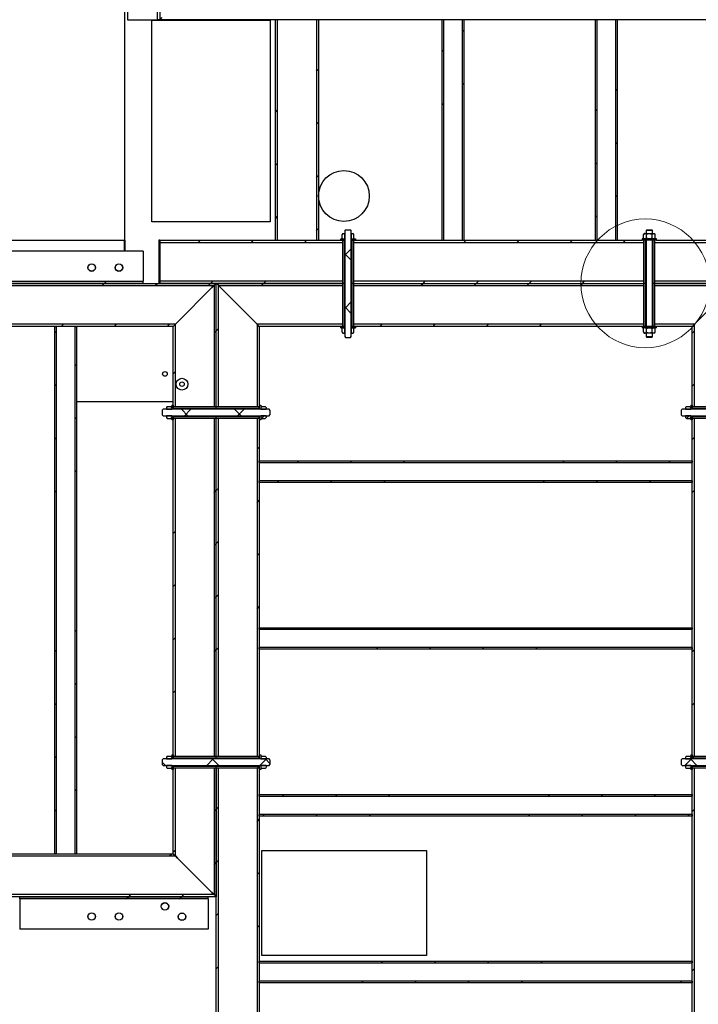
# Model space of a CAD drawing. Header units: millimetres. Extents: x 5 to 589, y 5 to 415.
# Tile 54 of 85: x 314 to 371, y 279 to 362. Entities that reach past the tile are written whole.
import ezdxf

# ---------------------------------------------------------------- set-up
doc = ezdxf.new("R2010")
doc.units = ezdxf.units.MM
doc.layers.add('COTES', color=1, linetype='Continuous')
doc.layers.add('TRAIT-FINS', color=9, linetype='Continuous')
doc.layers.add('TRAIT-FORT', color=4, linetype='Continuous', lineweight=25)
doc.styles.add('SLDTEXTSTYLE0', font='TXT', dxfattribs={"width": 0.75})
doc.dimstyles.new('SLDDIMSTYLE1', dxfattribs={"dimtxt": 3, "dimasz": 2, "dimexe": 0, "dimexo": 0.0625, "dimgap": 0.75, "dimtad": 1, "dimdec": 0, "dimlfac": 22, "dimrnd": 1e-09, "dimzin": 12, "dimdsep": 46, "dimtxsty": 'SLDTEXTSTYLE0', "dimsah": 1, "dimcen": 0.09, "dimadec": 0, "dimazin": 3, "dimtfac": 1, "dimtdec": 0, "dimtofl": 0, "dimtmove": 0, "dimatfit": 3, "dimfxl": 1, "dimfrac": 2, "dimtolj": 1, "dimtzin": 12, "dimarcsym": 0})

# ---------------------------------------------------------------- blocks, each defined once
blk = doc.blocks.new('SW_HATCH_0')
at = {"layer": 'TRAIT-FINS', "color": 0}
for p, q in [((-37.489, 92.724), (-37.353, 92.861)), ((-39.171, 91.042), (-39.035, 91.179)), ((-49.808, 89.386), (-49.626, 89.568)), ((-37.489, 88.234), (-37.353, 88.371)), ((-24.535, 87.718), (-24.399, 87.855)), ((-39.171, 86.552), (-39.035, 86.689)), ((-53.262, 85.932), (-53.08, 86.114)), ((-26.217, 86.036), (-26.08, 86.173)), ((-49.808, 84.896), (-49.626, 85.078)), ((-24.535, 83.228), (-24.399, 83.365)), ((-53.262, 81.442), (-53.08, 81.623)), ((-26.217, 81.546), (-26.08, 81.683)), ((-49.808, 80.406), (-49.626, 80.588)), ((-24.535, 78.738), (-24.399, 78.874)), ((-53.262, 76.952), (-53.08, 77.133)), ((-26.217, 77.056), (-26.08, 77.193)), ((-49.808, 75.916), (-49.626, 76.098)), ((-59.785, 74.919), (-59.603, 75.101)), ((-55.295, 74.919), (-55.113, 75.101)), ((-50.804, 74.919), (-50.623, 75.101)), ((-37.334, 74.919), (-37.152, 75.101)), ((-32.844, 74.919), (-32.662, 75.101)), ((-28.354, 74.919), (-28.172, 75.101)), ((-23.864, 74.919), (-23.682, 75.101)), ((-47.399, 73.835), (-46.853, 74.38)), ((-46.853, 73.415), (-47.399, 73.96)), ((-67.729, 71.465), (-67.548, 71.646)), ((-63.126, 71.578), (-63.035, 71.669)), ((-58.749, 71.465), (-58.567, 71.646)), ((-54.259, 71.465), (-54.077, 71.646)), ((-40.789, 71.465), (-40.607, 71.646)), ((-36.299, 71.465), (-36.117, 71.646)), ((-31.808, 71.465), (-31.627, 71.646)), ((-27.318, 71.465), (-27.136, 71.646)), ((-67.911, 71.283), (-67.729, 71.465)), ((-63.421, 71.283), (-63.239, 71.465)), ((-58.931, 71.283), (-58.749, 71.465)), ((-54.441, 71.283), (-54.259, 71.465)), ((-40.97, 71.283), (-40.789, 71.465)), ((-36.48, 71.283), (-36.299, 71.465)), ((-31.99, 71.283), (-31.808, 71.465)), ((-27.5, 71.283), (-27.318, 71.465)), ((-47.399, 69.345), (-46.853, 69.89)), ((-46.853, 68.925), (-47.399, 69.47)), ((-71.899, 67.295), (-71.762, 67.432)), ((-71.366, 67.828), (-71.184, 68.01)), ((-66.876, 67.828), (-66.694, 68.01)), ((-62.386, 67.828), (-62.204, 68.01)), ((-58.444, 67.28), (-58.262, 67.461)), ((-58.262, 67.461), (-58.08, 67.643)), ((-46.853, 67.645), (-46.784, 67.715)), ((-44.425, 67.828), (-44.243, 68.01)), ((-39.935, 67.828), (-39.753, 68.01)), ((-35.445, 67.828), (-35.263, 68.01)), ((-30.955, 67.828), (-30.773, 68.01)), ((-18.035, 67.278), (-17.853, 67.459)), ((-70.217, 64.487), (-70.08, 64.623)), ((-61.899, 63.825), (-61.717, 64.007)), ((-71.899, 62.805), (-71.762, 62.942)), ((-18.035, 62.787), (-17.853, 62.969)), ((-60.662, 60.283), (-61.207, 60.828)), ((-60.951, 60.283), (-60.405, 60.828)), ((-56.172, 60.283), (-56.717, 60.828)), ((-56.461, 60.283), (-55.915, 60.828)), ((-70.217, 59.997), (-70.08, 60.133)), ((-54.441, 60.057), (-54.216, 60.283)), ((-18.52, 60.057), (-18.294, 60.283)), ((-71.899, 58.315), (-71.762, 58.452)), ((-18.035, 58.297), (-17.853, 58.479)), ((-54.808, 57.446), (-54.626, 57.627)), ((-51.435, 56.328), (-51.299, 56.465)), ((-46.945, 56.328), (-46.808, 56.465)), ((-42.455, 56.328), (-42.318, 56.465)), ((-28.984, 56.328), (-28.848, 56.465)), ((-24.494, 56.328), (-24.358, 56.465)), ((-20.004, 56.328), (-19.868, 56.465)), ((-70.217, 55.507), (-70.08, 55.643)), ((-58.262, 53.991), (-58.08, 54.173)), ((-53.117, 54.646), (-52.98, 54.783)), ((-48.627, 54.646), (-48.49, 54.783)), ((-44.136, 54.646), (-44, 54.783)), ((-30.666, 54.646), (-30.53, 54.783)), ((-26.176, 54.646), (-26.04, 54.783)), ((-21.686, 54.646), (-21.549, 54.783)), ((-71.899, 53.825), (-71.762, 53.961)), ((-58.444, 53.809), (-58.262, 53.991)), ((-18.035, 53.807), (-17.853, 53.989)), ((-54.808, 52.955), (-54.626, 53.137)), ((-61.899, 50.355), (-61.717, 50.536)), ((-58.444, 49.319), (-58.262, 49.501)), ((-58.262, 49.501), (-58.08, 49.683)), ((-54.808, 48.465), (-54.626, 48.647)), ((-61.899, 45.865), (-61.717, 46.046)), ((-58.444, 44.829), (-58.262, 45.011)), ((-58.262, 45.011), (-58.08, 45.193)), ((-54.808, 43.975), (-54.626, 44.157)), ((-70.217, 42.036), (-70.08, 42.173)), ((-43.075, 42.237), (-42.939, 42.374)), ((-38.585, 42.237), (-38.449, 42.374)), ((-34.095, 42.237), (-33.959, 42.374)), ((-29.605, 42.237), (-29.468, 42.374)), ((-61.899, 41.374), (-61.717, 41.556)), ((-71.899, 40.355), (-71.762, 40.491)), ((-58.444, 40.339), (-58.262, 40.521)), ((-58.262, 40.521), (-58.08, 40.702)), ((-44.757, 40.555), (-44.621, 40.692)), ((-40.267, 40.555), (-40.13, 40.692)), ((-35.777, 40.555), (-35.64, 40.692)), ((-31.287, 40.555), (-31.15, 40.692)), ((-18.035, 40.337), (-17.853, 40.519)), ((-70.217, 37.546), (-70.08, 37.683)), ((-61.899, 36.884), (-61.717, 37.066)), ((-71.899, 35.865), (-71.762, 36.001)), ((-18.035, 35.847), (-17.853, 36.028)), ((-70.217, 33.056), (-70.08, 33.193)), ((-71.899, 31.374), (-71.762, 31.511)), ((-62.547, 30.737), (-62.83, 31.02)), ((-59.065, 30.737), (-58.52, 31.283)), ((-58.057, 30.737), (-58.603, 31.283)), ((-54.575, 30.737), (-54.03, 31.283)), ((-53.739, 30.91), (-54.112, 31.283)), ((-18.654, 30.737), (-18.109, 31.283)), ((-17.646, 30.737), (-18.191, 31.283)), ((-18.035, 31.357), (-17.904, 31.487)), ((-17.904, 31.487), (-17.853, 31.538)), ((-54.808, 30.505), (-54.78, 30.533)), ((-54.78, 30.533), (-54.643, 30.669)), ((-54.626, 30.687), (-54.621, 30.692)), ((-70.217, 28.566), (-70.08, 28.702)), ((-52.676, 28.146), (-52.54, 28.283)), ((-48.186, 28.146), (-48.049, 28.283)), ((-43.696, 28.146), (-43.559, 28.283)), ((-30.225, 28.146), (-30.089, 28.283)), ((-25.735, 28.146), (-25.599, 28.283)), ((-21.245, 28.146), (-21.109, 28.283)), ((-71.899, 26.884), (-71.762, 27.021)), ((-58.444, 26.868), (-58.262, 27.05)), ((-58.262, 27.05), (-58.08, 27.232)), ((-18.035, 26.866), (-17.853, 27.048)), ((-54.808, 26.015), (-54.626, 26.197)), ((-54.358, 26.465), (-54.221, 26.601)), ((-49.868, 26.465), (-49.731, 26.601)), ((-45.377, 26.465), (-45.241, 26.601)), ((-31.907, 26.465), (-31.771, 26.601)), ((-27.417, 26.465), (-27.281, 26.601)), ((-22.927, 26.465), (-22.79, 26.601)), ((-18.437, 26.465), (-18.3, 26.601)), ((-61.899, 23.414), (-61.717, 23.596)), ((-62.212, 23.101), (-62.03, 23.283)), ((-58.444, 22.378), (-58.262, 22.56)), ((-58.262, 22.56), (-58.08, 22.742)), ((-54.808, 21.525), (-54.626, 21.706)), ((-65.848, 19.465), (-65.666, 19.646)), ((-65.666, 19.646), (-65.484, 19.828)), ((-61.358, 19.465), (-61.176, 19.646)), ((-61.176, 19.646), (-60.994, 19.828)), ((-58.262, 18.07), (-58.08, 18.252)), ((-54.808, 17.034), (-54.626, 17.216)), ((-44.316, 14.055), (-44.18, 14.192)), ((-39.826, 14.055), (-39.69, 14.192)), ((-35.336, 14.055), (-35.2, 14.192)), ((-30.846, 14.055), (-30.709, 14.192)), ((-58.262, 13.58), (-58.08, 13.762)), ((-18.035, 13.396), (-17.853, 13.578)), ((-45.998, 12.374), (-45.862, 12.51)), ((-41.508, 12.374), (-41.372, 12.51)), ((-37.018, 12.374), (-36.881, 12.51)), ((-32.528, 12.374), (-32.391, 12.51)), ((-19.057, 12.374), (-18.921, 12.51))]:
    blk.add_line(p, q, dxfattribs=at)
blk = doc.blocks.new('_D_19')
at = {"layer": 'COTES', "color": 1, "transparency": 16777216}
for p, q in [((321.434, 395.598), (262.384, 395.598)), ((263.384, 395.598), (263.384, 343.78)), ((278.755, 343.78), (262.384, 343.78))]:
    blk.add_line(p, q, dxfattribs=at)
for points in [[(263.384, 395.598), (262.884, 393.598), (263.884, 393.598)], [(263.384, 343.78), (263.884, 345.78), (262.884, 345.78)]]:
    blk.add_solid(points, dxfattribs=at)
at = {"layer": 'COTES', "color": 1, "transparency": 16777216, "insert": (259.517, 365.256), "char_height": 3, "attachment_point": 1, "rotation": 90, "style": 'SLDTEXTSTYLE0'}
blk.add_mtext('1140', dxfattribs=at)

msp = doc.modelspace()

# ---------------------------------------------------------------- linework, layer by layer
at = {"color": 7, "linetype": 'Continuous', "lineweight": 18}
msp.add_circle((366.411, 340.144), 5.436, dxfattribs=at)
at = {"layer": 'TRAIT-FORT', "color": 4, "linetype": 'Continuous', "lineweight": 25}
for p, q in [((325.206, 362.417), (325.206, 394.689)), ((325.388, 394.689), (325.388, 362.417)), ((322.434, 343.78), (322.434, 385.864)), ((322.661, 385.787), (322.661, 362.417)), ((322.661, 362.417), (322.775, 362.417)), ((322.775, 362.417), (324.979, 362.417)), ((324.716, 362.372), (334.716, 362.372)), ((324.716, 345.327), (324.716, 362.372)), ((324.979, 362.417), (325.206, 362.417)), ((325.388, 362.417), (325.206, 362.417)), ((325.57, 362.598), (325.388, 362.417)), ((374.479, 362.417), (325.388, 362.417)), ((334.716, 362.372), (334.716, 345.327)), ((335.161, 343.78), (335.161, 362.417)), ((335.343, 362.417), (335.161, 362.417)), ((335.343, 343.78), (335.343, 362.417)), ((338.616, 362.417), (338.616, 343.78)), ((338.797, 362.417), (338.616, 362.417)), ((338.797, 362.417), (338.797, 343.78)), ((349.388, 362.417), (349.252, 362.417)), ((349.252, 343.78), (349.252, 362.417)), ((349.388, 343.78), (349.388, 362.417)), ((350.934, 362.417), (350.934, 343.78)), ((351.07, 362.417), (350.934, 362.417)), ((351.07, 362.417), (351.07, 343.78)), ((362.206, 343.78), (362.206, 362.417)), ((362.343, 362.417), (362.206, 362.417)), ((362.343, 343.78), (362.343, 362.417)), ((363.888, 362.417), (363.888, 343.78)), ((364.025, 362.417), (363.888, 362.417)), ((364.025, 362.417), (364.025, 343.78)), ((334.716, 345.327), (324.716, 345.327)), ((341.093, 344.667), (341.025, 344.598)), ((341.025, 344.598), (341.025, 335.644)), ((341.093, 344.667), (341.502, 344.667)), ((341.57, 344.598), (341.502, 344.667)), ((341.57, 335.644), (341.57, 344.598)), ((366.547, 344.667), (366.479, 344.598)), ((366.479, 344.598), (366.479, 344.348)), ((367.025, 344.598), (366.479, 344.598)), ((366.547, 344.667), (366.956, 344.667)), ((367.025, 344.598), (366.956, 344.667)), ((367.025, 344.348), (367.025, 344.598)), ((279.755, 343.78), (322.411, 343.78)), ((322.411, 343.78), (322.434, 343.78)), ((322.411, 342.871), (322.411, 343.78)), ((322.456, 343.78), (322.434, 343.78)), ((322.456, 342.871), (322.456, 343.78)), ((325.388, 343.78), (325.297, 343.78)), ((325.297, 343.78), (325.297, 340.144)), ((325.388, 343.598), (325.388, 343.78)), ((325.388, 343.78), (340.82, 343.78)), ((325.388, 343.78), (325.388, 340.144)), ((325.388, 343.598), (340.82, 343.598)), ((335.161, 343.78), (335.343, 343.78)), ((338.616, 343.78), (338.797, 343.78)), ((340.684, 343.78), (340.684, 343.894)), ((340.684, 343.894), (340.979, 343.894)), ((340.684, 343.78), (340.979, 343.78)), ((340.866, 344.348), (340.799, 344.282)), ((340.799, 343.961), (340.799, 344.282)), ((340.799, 343.961), (340.866, 343.894)), ((340.82, 343.78), (340.82, 340.144)), ((340.956, 343.78), (340.82, 343.78)), ((340.82, 343.78), (340.82, 343.598)), ((340.866, 344.348), (341.025, 344.348)), ((340.866, 343.894), (341.025, 343.894)), ((340.956, 343.78), (340.956, 340.144)), ((340.979, 343.78), (340.979, 343.894)), ((340.979, 343.78), (341.025, 343.78)), ((341.025, 343.894), (341.025, 344.348)), ((341.57, 344.348), (341.57, 343.894)), ((341.57, 344.348), (341.729, 344.348)), ((341.57, 343.894), (341.729, 343.894)), ((341.57, 343.78), (341.616, 343.78)), ((341.616, 343.894), (341.616, 343.78)), ((341.616, 343.894), (341.911, 343.894)), ((341.616, 343.78), (341.911, 343.78)), ((341.638, 340.144), (341.638, 343.78)), ((341.775, 343.78), (341.638, 343.78)), ((341.796, 344.282), (341.729, 344.348)), ((341.729, 343.894), (341.796, 343.961)), ((341.775, 340.144), (341.775, 343.78)), ((341.775, 343.598), (341.775, 343.78)), ((341.775, 343.78), (366.138, 343.78)), ((341.775, 343.598), (366.275, 343.598)), ((341.796, 343.961), (341.796, 344.282)), ((341.911, 343.894), (341.911, 343.78)), ((349.252, 343.78), (349.388, 343.78)), ((350.934, 343.78), (351.07, 343.78)), ((362.206, 343.78), (362.343, 343.78)), ((363.888, 343.78), (364.025, 343.78)), ((366.138, 343.894), (366.138, 343.78)), ((367.366, 343.894), (366.138, 343.894)), ((367.366, 343.78), (366.138, 343.78)), ((366.32, 344.348), (366.253, 344.282)), ((366.253, 343.961), (366.253, 344.282)), ((366.253, 343.961), (366.32, 343.894)), ((366.275, 343.78), (366.275, 340.144)), ((366.275, 343.78), (366.275, 343.598)), ((366.32, 344.348), (366.378, 344.348)), ((366.378, 344.348), (366.752, 344.348)), ((366.411, 343.78), (366.411, 340.144)), ((366.479, 343.78), (366.479, 336.507)), ((366.503, 343.961), (366.503, 344.282)), ((366.752, 344.348), (367.126, 344.348)), ((367.001, 343.961), (367.001, 344.282)), ((367.025, 336.507), (367.025, 343.78)), ((367.093, 340.144), (367.093, 343.78)), ((367.126, 344.348), (367.184, 344.348)), ((367.251, 344.282), (367.184, 344.348)), ((367.184, 343.894), (367.251, 343.961)), ((367.229, 340.144), (367.229, 343.78)), ((367.229, 343.598), (367.229, 343.78)), ((367.229, 343.598), (374.661, 343.598)), ((367.251, 343.961), (367.251, 344.282)), ((367.366, 343.78), (367.366, 343.894)), ((367.366, 343.78), (374.479, 343.78)), ((323.979, 342.871), (279.888, 342.871)), ((323.979, 342.871), (323.979, 342.757)), ((323.979, 342.757), (323.979, 340.553)), ((273.07, 340.326), (323.979, 340.326)), ((323.979, 340.553), (323.979, 340.326)), ((323.979, 340.144), (323.979, 340.326)), ((325.388, 340.144), (325.388, 340.326)), ((340.82, 340.326), (325.388, 340.326)), ((340.82, 340.326), (340.82, 340.144)), ((341.775, 340.144), (341.775, 340.326)), ((366.275, 340.326), (341.775, 340.326)), ((366.275, 340.326), (366.275, 340.144)), ((367.229, 340.144), (367.229, 340.326)), ((377.934, 340.326), (367.229, 340.326)), ((272.616, 340.144), (330.161, 340.144)), ((272.797, 339.962), (329.979, 339.962)), ((323.979, 340.144), (273.07, 340.144)), ((325.297, 340.144), (325.388, 340.144)), ((340.82, 340.144), (325.388, 340.144)), ((329.797, 339.78), (326.888, 336.871)), ((329.979, 339.962), (329.797, 339.78)), ((329.797, 339.78), (329.979, 339.962)), ((330.161, 340.144), (329.979, 339.962)), ((329.979, 339.962), (329.979, 329.712)), ((330.343, 339.962), (330.161, 340.144)), ((330.161, 329.712), (330.161, 340.144)), ((330.161, 340.144), (340.82, 340.144)), ((330.343, 329.712), (330.343, 339.962)), ((330.525, 339.78), (330.343, 339.962)), ((330.343, 339.962), (340.82, 339.962)), ((330.343, 339.962), (330.525, 339.78)), ((333.434, 336.871), (330.525, 339.78)), ((340.82, 340.144), (340.82, 339.962)), ((340.956, 340.144), (340.82, 340.144)), ((340.82, 340.144), (340.82, 336.507)), ((341.025, 340.144), (340.956, 340.144)), ((340.956, 340.144), (340.956, 336.507)), ((341.638, 340.144), (341.57, 340.144)), ((341.775, 340.144), (341.638, 340.144)), ((341.638, 336.507), (341.638, 340.144)), ((341.775, 339.962), (341.775, 340.144)), ((341.775, 340.144), (366.275, 340.144)), ((341.775, 336.507), (341.775, 340.144)), ((341.775, 339.962), (366.275, 339.962)), ((366.275, 340.144), (366.275, 339.962)), ((366.411, 340.144), (366.275, 340.144)), ((366.275, 340.144), (366.275, 336.507)), ((366.479, 340.144), (366.411, 340.144)), ((366.411, 340.144), (366.411, 336.507)), ((367.093, 340.144), (367.025, 340.144)), ((367.229, 340.144), (367.093, 340.144)), ((367.093, 336.507), (367.093, 340.144)), ((367.229, 339.962), (367.229, 340.144)), ((367.229, 340.144), (374.025, 340.144)), ((378.116, 340.144), (367.229, 340.144)), ((367.229, 336.507), (367.229, 340.144)), ((367.229, 339.962), (373.843, 339.962)), ((370.752, 336.871), (373.661, 339.78)), ((326.888, 336.871), (326.706, 336.689)), ((326.706, 336.689), (326.888, 336.871)), ((333.616, 336.689), (333.434, 336.871)), ((333.434, 336.871), (333.616, 336.689)), ((370.57, 336.689), (370.752, 336.871)), ((370.752, 336.871), (370.57, 336.689)), ((326.706, 336.689), (276.07, 336.689)), ((326.525, 336.507), (276.252, 336.507)), ((316.525, 291.962), (316.525, 336.507)), ((316.525, 336.507), (316.661, 336.507)), ((316.661, 291.962), (316.661, 336.507)), ((318.206, 336.507), (318.206, 291.962)), ((318.206, 336.507), (318.343, 336.507)), ((318.343, 336.507), (318.343, 291.962)), ((326.706, 336.689), (326.525, 336.507)), ((326.525, 329.712), (326.525, 336.507)), ((326.706, 329.712), (326.706, 336.689)), ((333.616, 336.689), (333.616, 329.712)), ((333.797, 336.507), (333.616, 336.689)), ((340.82, 336.689), (333.616, 336.689)), ((333.797, 336.507), (333.797, 329.712)), ((340.82, 336.507), (333.797, 336.507)), ((340.684, 336.394), (340.684, 336.507)), ((340.684, 336.507), (340.979, 336.507)), ((340.684, 336.394), (340.979, 336.394)), ((340.866, 336.394), (340.799, 336.327)), ((340.799, 336.006), (340.799, 336.327)), ((340.82, 336.689), (340.82, 336.507)), ((340.956, 336.507), (340.82, 336.507)), ((340.866, 336.394), (341.025, 336.394)), ((340.979, 336.394), (340.979, 336.507)), ((340.979, 336.507), (341.025, 336.507)), ((341.025, 335.939), (341.025, 336.394)), ((341.57, 336.507), (341.616, 336.507)), ((341.57, 336.394), (341.57, 335.939)), ((341.57, 336.394), (341.729, 336.394)), ((341.616, 336.507), (341.616, 336.394)), ((341.616, 336.507), (341.911, 336.507)), ((341.616, 336.394), (341.911, 336.394)), ((341.775, 336.507), (341.638, 336.507)), ((341.796, 336.327), (341.729, 336.394)), ((341.775, 336.507), (341.775, 336.689)), ((366.275, 336.689), (341.775, 336.689)), ((366.138, 336.507), (341.775, 336.507)), ((341.796, 336.006), (341.796, 336.327)), ((341.911, 336.507), (341.911, 336.394)), ((366.138, 336.507), (366.138, 336.394)), ((367.366, 336.507), (366.138, 336.507)), ((367.366, 336.394), (366.138, 336.394)), ((366.32, 336.394), (366.253, 336.327)), ((366.253, 336.006), (366.253, 336.327)), ((366.275, 336.689), (366.275, 336.507)), ((366.503, 336.006), (366.503, 336.327)), ((367.001, 336.006), (367.001, 336.327)), ((367.251, 336.327), (367.184, 336.394)), ((367.229, 336.507), (367.229, 336.689)), ((370.57, 336.689), (367.229, 336.689)), ((367.251, 336.006), (367.251, 336.327)), ((367.366, 336.394), (367.366, 336.507)), ((370.388, 336.507), (367.366, 336.507)), ((370.388, 336.507), (370.57, 336.689)), ((370.388, 329.712), (370.388, 336.507)), ((370.57, 329.712), (370.57, 336.689)), ((340.799, 336.006), (340.866, 335.939)), ((340.866, 335.939), (341.025, 335.939)), ((341.025, 335.644), (341.093, 335.576)), ((341.093, 335.576), (341.502, 335.576)), ((341.502, 335.576), (341.57, 335.644)), ((341.57, 335.939), (341.729, 335.939)), ((341.729, 335.939), (341.796, 336.006)), ((366.253, 336.006), (366.32, 335.939)), ((366.378, 335.939), (366.32, 335.939)), ((366.752, 335.939), (366.378, 335.939)), ((366.479, 335.939), (366.479, 335.644)), ((366.479, 335.644), (366.547, 335.576)), ((366.479, 335.644), (367.025, 335.644)), ((366.956, 335.576), (366.547, 335.576)), ((367.126, 335.939), (366.752, 335.939)), ((366.956, 335.576), (367.025, 335.644)), ((367.025, 335.644), (367.025, 335.939)), ((367.184, 335.939), (367.126, 335.939)), ((367.184, 335.939), (367.251, 336.006)), ((326.525, 330.144), (318.343, 330.144)), ((325.661, 329.507), (325.593, 329.439)), ((325.593, 329.439), (325.593, 329.03)), ((334.616, 329.507), (325.661, 329.507)), ((326.023, 329.733), (325.956, 329.667)), ((325.956, 329.667), (325.956, 329.507)), ((325.956, 329.507), (326.411, 329.507)), ((326.023, 329.733), (326.344, 329.733)), ((326.411, 329.667), (326.344, 329.733)), ((326.411, 329.848), (326.525, 329.848)), ((326.411, 329.848), (326.411, 329.553)), ((326.411, 329.667), (326.411, 329.507)), ((326.411, 329.553), (326.525, 329.553)), ((326.525, 329.848), (326.525, 329.553)), ((326.706, 329.712), (326.525, 329.712)), ((330.161, 329.712), (326.525, 329.712)), ((326.525, 329.576), (326.525, 329.712)), ((330.161, 329.576), (326.525, 329.576)), ((326.525, 329.553), (326.525, 329.507)), ((330.161, 329.712), (329.979, 329.712)), ((330.343, 329.712), (330.161, 329.712)), ((330.161, 329.576), (330.161, 329.712)), ((333.797, 329.712), (330.161, 329.712)), ((330.161, 329.507), (330.161, 329.576)), ((333.797, 329.576), (330.161, 329.576)), ((333.797, 329.712), (333.616, 329.712)), ((333.797, 329.848), (333.911, 329.848)), ((333.797, 329.848), (333.797, 329.553)), ((333.797, 329.576), (333.797, 329.712)), ((333.797, 329.553), (333.911, 329.553)), ((333.797, 329.553), (333.797, 329.507)), ((333.911, 329.848), (333.911, 329.553)), ((333.978, 329.733), (333.911, 329.667)), ((333.911, 329.667), (333.911, 329.507)), ((333.911, 329.507), (334.366, 329.507)), ((333.978, 329.733), (334.299, 329.733)), ((334.366, 329.667), (334.299, 329.733)), ((334.366, 329.667), (334.366, 329.507)), ((334.684, 329.439), (334.616, 329.507)), ((334.684, 329.439), (334.684, 329.03)), ((369.525, 329.507), (369.456, 329.439)), ((369.456, 329.439), (369.456, 329.03)), ((378.479, 329.507), (369.525, 329.507)), ((369.887, 329.733), (369.82, 329.667)), ((369.82, 329.667), (369.82, 329.507)), ((369.82, 329.507), (370.275, 329.507)), ((369.887, 329.733), (370.208, 329.733)), ((370.275, 329.667), (370.208, 329.733)), ((370.275, 329.848), (370.388, 329.848)), ((370.275, 329.848), (370.275, 329.553)), ((370.275, 329.667), (370.275, 329.507)), ((370.275, 329.553), (370.388, 329.553)), ((370.388, 329.848), (370.388, 329.553)), ((374.025, 329.712), (370.388, 329.712)), ((370.388, 329.576), (370.388, 329.712)), ((370.57, 329.712), (370.388, 329.712)), ((374.025, 329.576), (370.388, 329.576)), ((370.388, 329.553), (370.388, 329.507)), ((325.593, 329.03), (325.661, 328.962)), ((325.661, 328.962), (334.616, 328.962)), ((326.411, 328.962), (325.956, 328.962)), ((325.956, 328.962), (325.956, 328.803)), ((325.956, 328.803), (326.023, 328.736)), ((326.023, 328.736), (326.344, 328.736)), ((326.344, 328.736), (326.411, 328.803)), ((326.411, 328.962), (326.411, 328.803)), ((326.525, 328.917), (326.411, 328.917)), ((326.411, 328.917), (326.411, 328.621)), ((326.525, 328.621), (326.411, 328.621)), ((326.525, 328.962), (326.525, 328.917)), ((326.525, 328.917), (326.525, 328.621)), ((326.525, 328.894), (330.161, 328.894)), ((326.525, 328.757), (326.525, 328.894)), ((326.525, 328.757), (326.706, 328.757)), ((326.525, 300.167), (326.525, 328.757)), ((326.525, 328.757), (330.161, 328.757)), ((326.706, 300.167), (326.706, 328.757)), ((329.979, 328.757), (330.161, 328.757)), ((329.979, 328.757), (329.979, 300.167)), ((330.161, 328.894), (330.161, 328.962)), ((330.161, 328.757), (330.161, 328.894)), ((330.161, 328.894), (333.797, 328.894)), ((330.161, 328.757), (330.343, 328.757)), ((330.161, 300.167), (330.161, 328.757)), ((330.161, 328.757), (333.797, 328.757)), ((330.343, 300.167), (330.343, 328.757)), ((333.616, 328.757), (333.797, 328.757)), ((333.616, 328.757), (333.616, 300.167)), ((333.797, 328.962), (333.797, 328.917)), ((333.911, 328.917), (333.797, 328.917)), ((333.797, 328.917), (333.797, 328.621)), ((333.797, 328.757), (333.797, 328.894)), ((333.797, 328.757), (333.797, 300.167)), ((333.911, 328.621), (333.797, 328.621)), ((334.366, 328.962), (333.911, 328.962)), ((333.911, 328.962), (333.911, 328.803)), ((333.911, 328.917), (333.911, 328.621)), ((333.911, 328.803), (333.978, 328.736)), ((333.978, 328.736), (334.299, 328.736)), ((334.299, 328.736), (334.366, 328.803)), ((334.366, 328.962), (334.366, 328.803)), ((334.616, 328.962), (334.684, 329.03)), ((369.456, 329.03), (369.525, 328.962)), ((369.525, 328.962), (378.479, 328.962)), ((370.275, 328.962), (369.82, 328.962)), ((369.82, 328.962), (369.82, 328.803)), ((369.82, 328.803), (369.887, 328.736)), ((369.887, 328.736), (370.208, 328.736)), ((370.208, 328.736), (370.275, 328.803)), ((370.275, 328.962), (370.275, 328.803)), ((370.388, 328.917), (370.275, 328.917)), ((370.275, 328.917), (370.275, 328.621)), ((370.388, 328.621), (370.275, 328.621)), ((370.388, 328.962), (370.388, 328.917)), ((370.388, 328.917), (370.388, 328.621)), ((370.388, 328.894), (374.025, 328.894)), ((370.388, 328.757), (370.388, 328.894)), ((370.388, 328.757), (374.025, 328.757)), ((370.388, 328.757), (370.57, 328.757)), ((370.388, 300.167), (370.388, 328.757)), ((370.57, 300.167), (370.57, 328.757)), ((333.797, 325.007), (333.797, 325.144)), ((333.797, 325.144), (370.388, 325.144)), ((333.797, 325.007), (370.388, 325.007)), ((370.388, 325.144), (370.388, 325.007)), ((333.797, 323.326), (333.797, 323.462)), ((370.388, 323.462), (333.797, 323.462)), ((370.388, 323.326), (333.797, 323.326)), ((370.388, 323.462), (370.388, 323.326)), ((333.797, 310.917), (333.797, 311.053)), ((333.797, 311.053), (370.388, 311.053)), ((333.797, 310.917), (370.388, 310.917)), ((370.388, 311.053), (370.388, 310.917)), ((333.797, 309.235), (333.797, 309.371)), ((370.388, 309.371), (333.797, 309.371)), ((370.388, 309.235), (333.797, 309.235)), ((370.388, 309.371), (370.388, 309.235)), ((326.411, 300.303), (326.525, 300.303)), ((326.411, 300.303), (326.411, 300.007)), ((326.525, 300.303), (326.525, 300.007)), ((333.797, 300.303), (333.911, 300.303)), ((333.797, 300.303), (333.797, 300.007)), ((333.911, 300.303), (333.911, 300.007)), ((370.275, 300.303), (370.388, 300.303)), ((370.275, 300.303), (370.275, 300.007)), ((370.388, 300.303), (370.388, 300.007)), ((325.661, 299.962), (325.593, 299.894)), ((325.593, 299.894), (325.593, 299.485)), ((325.593, 299.485), (325.661, 299.417)), ((334.616, 299.962), (325.661, 299.962)), ((326.023, 300.188), (325.956, 300.121)), ((325.956, 300.121), (325.956, 299.962)), ((325.956, 299.962), (326.411, 299.962)), ((326.023, 300.188), (326.344, 300.188)), ((326.411, 300.121), (326.344, 300.188)), ((326.411, 300.121), (326.411, 299.962)), ((326.411, 300.007), (326.525, 300.007)), ((330.161, 300.167), (326.525, 300.167)), ((326.525, 300.03), (326.525, 300.167)), ((326.706, 300.167), (326.525, 300.167)), ((330.161, 300.03), (326.525, 300.03)), ((326.525, 300.007), (326.525, 299.962)), ((330.161, 300.167), (329.979, 300.167)), ((330.161, 300.03), (330.161, 300.167)), ((330.343, 300.167), (330.161, 300.167)), ((333.797, 300.167), (330.161, 300.167)), ((330.161, 299.962), (330.161, 300.03)), ((333.797, 300.03), (330.161, 300.03)), ((333.797, 300.167), (333.616, 300.167)), ((333.797, 300.03), (333.797, 300.167)), ((333.797, 300.007), (333.911, 300.007)), ((333.797, 300.007), (333.797, 299.962)), ((333.978, 300.188), (333.911, 300.121)), ((333.911, 300.121), (333.911, 299.962)), ((333.911, 299.962), (334.366, 299.962)), ((333.978, 300.188), (334.299, 300.188)), ((334.366, 300.121), (334.299, 300.188)), ((334.366, 300.121), (334.366, 299.962)), ((334.684, 299.894), (334.616, 299.962)), ((334.616, 299.417), (334.684, 299.485)), ((334.684, 299.894), (334.684, 299.485)), ((369.525, 299.962), (369.456, 299.894)), ((369.456, 299.894), (369.456, 299.485)), ((369.456, 299.485), (369.525, 299.417)), ((378.479, 299.962), (369.525, 299.962)), ((369.887, 300.188), (369.82, 300.121)), ((369.82, 300.121), (369.82, 299.962)), ((369.82, 299.962), (370.275, 299.962)), ((369.887, 300.188), (370.208, 300.188)), ((370.275, 300.121), (370.208, 300.188)), ((370.275, 300.121), (370.275, 299.962)), ((370.275, 300.007), (370.388, 300.007)), ((370.57, 300.167), (370.388, 300.167)), ((374.025, 300.167), (370.388, 300.167)), ((370.388, 300.03), (370.388, 300.167)), ((374.025, 300.03), (370.388, 300.03)), ((370.388, 300.007), (370.388, 299.962)), ((325.661, 299.417), (334.616, 299.417)), ((326.411, 299.417), (325.956, 299.417)), ((325.956, 299.417), (325.956, 299.257)), ((325.956, 299.257), (326.023, 299.191)), ((326.023, 299.191), (326.344, 299.191)), ((326.344, 299.191), (326.411, 299.257)), ((326.411, 299.417), (326.411, 299.257)), ((326.525, 299.371), (326.411, 299.371)), ((326.411, 299.371), (326.411, 299.076)), ((326.525, 299.076), (326.411, 299.076)), ((326.525, 299.417), (326.525, 299.371)), ((326.525, 299.371), (326.525, 299.076)), ((326.525, 299.348), (330.161, 299.348)), ((326.525, 299.212), (326.525, 299.348)), ((326.525, 299.212), (330.161, 299.212)), ((326.525, 299.212), (326.706, 299.212)), ((326.525, 291.962), (326.525, 299.212)), ((326.706, 291.78), (326.706, 299.212)), ((329.979, 299.212), (330.161, 299.212)), ((329.979, 299.212), (329.979, 288.507)), ((330.161, 299.348), (330.161, 299.417)), ((330.161, 299.212), (330.161, 299.348)), ((330.161, 299.348), (333.797, 299.348)), ((330.161, 299.212), (330.343, 299.212)), ((330.161, 267.871), (330.161, 299.212)), ((330.161, 299.212), (330.161, 288.326)), ((330.161, 299.212), (333.797, 299.212)), ((330.343, 268.053), (330.343, 299.212)), ((333.616, 299.212), (333.797, 299.212)), ((333.616, 299.212), (333.616, 271.326)), ((333.797, 299.417), (333.797, 299.371)), ((333.911, 299.371), (333.797, 299.371)), ((333.797, 299.371), (333.797, 299.076)), ((333.797, 299.212), (333.797, 299.348)), ((333.797, 299.212), (333.797, 271.507)), ((333.911, 299.076), (333.797, 299.076)), ((334.366, 299.417), (333.911, 299.417)), ((333.911, 299.417), (333.911, 299.257)), ((333.911, 299.371), (333.911, 299.076)), ((333.911, 299.257), (333.978, 299.191)), ((333.978, 299.191), (334.299, 299.191)), ((334.299, 299.191), (334.366, 299.257)), ((334.366, 299.417), (334.366, 299.257)), ((369.525, 299.417), (378.479, 299.417)), ((370.275, 299.417), (369.82, 299.417)), ((369.82, 299.417), (369.82, 299.257)), ((369.82, 299.257), (369.887, 299.191)), ((369.887, 299.191), (370.208, 299.191)), ((370.208, 299.191), (370.275, 299.257)), ((370.275, 299.417), (370.275, 299.257)), ((370.388, 299.371), (370.275, 299.371)), ((370.275, 299.371), (370.275, 299.076)), ((370.388, 299.076), (370.275, 299.076)), ((370.388, 299.417), (370.388, 299.371)), ((370.388, 299.371), (370.388, 299.076)), ((370.388, 299.348), (374.025, 299.348)), ((370.388, 299.212), (370.388, 299.348)), ((370.388, 299.212), (370.57, 299.212)), ((370.388, 271.507), (370.388, 299.212)), ((370.388, 299.212), (374.025, 299.212)), ((370.57, 271.326), (370.57, 299.212)), ((333.797, 296.826), (333.797, 296.962)), ((333.797, 296.962), (370.388, 296.962)), ((370.388, 296.962), (370.388, 296.826)), ((333.797, 296.826), (370.388, 296.826)), ((333.797, 295.144), (333.797, 295.28)), ((370.388, 295.28), (333.797, 295.28)), ((370.388, 295.144), (333.797, 295.144)), ((370.388, 295.28), (370.388, 295.144)), ((308.729, 291.962), (326.525, 291.962)), ((316.661, 291.962), (316.525, 291.962)), ((318.343, 291.962), (318.206, 291.962)), ((326.525, 291.962), (326.706, 291.78)), ((334.017, 292.235), (347.93, 292.235)), ((334.017, 283.356), (334.017, 292.235)), ((347.93, 292.235), (347.93, 283.356)), ((308.593, 291.78), (326.706, 291.78)), ((326.706, 291.78), (326.888, 291.598)), ((326.888, 291.598), (326.706, 291.78)), ((326.888, 291.598), (329.797, 288.689)), ((329.797, 288.689), (329.979, 288.507)), ((329.979, 288.507), (329.797, 288.689)), ((329.979, 288.507), (308.593, 288.507)), ((330.161, 288.326), (308.593, 288.326)), ((313.57, 288.144), (313.57, 288.326)), ((313.57, 288.326), (329.479, 288.326)), ((329.479, 288.144), (313.57, 288.144)), ((313.57, 288.144), (313.57, 287.917)), ((313.57, 287.917), (313.57, 285.712)), ((329.479, 288.144), (329.479, 288.326)), ((329.479, 288.144), (329.479, 287.917)), ((329.479, 287.917), (329.479, 285.712)), ((329.979, 288.507), (330.161, 288.326)), ((313.57, 285.712), (313.57, 285.598)), ((329.479, 285.598), (313.57, 285.598)), ((329.479, 285.712), (329.479, 285.598)), ((333.797, 282.735), (333.797, 282.871)), ((333.797, 282.871), (370.388, 282.871)), ((347.93, 283.356), (334.017, 283.356)), ((370.388, 282.871), (370.388, 282.735)), ((333.797, 282.735), (370.388, 282.735)), ((333.797, 281.053), (333.797, 281.189)), ((370.388, 281.189), (333.797, 281.189)), ((370.388, 281.189), (370.388, 281.053)), ((370.388, 281.053), (333.797, 281.053))]:
    msp.add_line(p, q, dxfattribs=at)
for centre, radius in [((340.946, 347.526), 2.148), ((319.629, 341.473), 0.318), ((319.629, 341.473), 0.307), ((321.938, 341.473), 0.318), ((321.938, 341.473), 0.307), ((325.82, 332.49), 0.193), ((327.263, 331.624), 0.5), ((327.263, 331.624), 0.193), ((325.82, 287.507), 0.318), ((325.82, 287.507), 0.307), ((319.63, 286.655), 0.318), ((321.939, 286.655), 0.318), ((319.63, 286.655), 0.307), ((321.939, 286.655), 0.307), ((327.263, 286.641), 0.318), ((327.263, 286.641), 0.307)]:
    msp.add_circle(centre, radius, dxfattribs=at)
for points, knots in [([(366.378, 344.348), (366.356, 344.344), (366.313, 344.337), (366.273, 344.3), (366.253, 344.282)], [0, 0, 0, 0, 0.504, 1, 1, 1, 1]), ([(366.253, 343.961), (366.262, 343.953), (366.279, 343.936), (366.305, 343.917), (366.333, 343.902), (366.358, 343.895), (366.373, 343.894), (366.378, 343.894)], [0, 0, 0, 0, 0.2155169, 0.432226, 0.6544573, 0.8796878, 1, 1, 1, 1]), ([(366.503, 344.282), (366.486, 344.297), (366.451, 344.329), (366.408, 344.347), (366.383, 344.348), (366.378, 344.348)], [0, 0, 0, 0, 0.432385, 0.879554, 1, 1, 1, 1]), ([(366.378, 343.894), (366.4, 343.898), (366.443, 343.905), (366.483, 343.942), (366.503, 343.961)], [0, 0, 0, 0, 0.504, 1, 1, 1, 1]), ([(366.503, 344.282), (366.532, 344.295), (366.585, 344.32), (366.67, 344.344), (366.724, 344.347), (366.752, 344.348)], [0, 0, 0, 0, 0.370457, 0.681018, 1, 1, 1, 1]), ([(366.752, 343.894), (366.725, 343.895), (366.67, 343.898), (366.586, 343.922), (366.532, 343.947), (366.503, 343.961)], [0, 0, 0, 0, 0.30999, 0.629546, 1, 1, 1, 1]), ([(366.752, 344.348), (366.756, 344.348), (366.791, 344.348), (366.857, 344.339), (366.936, 344.313), (366.983, 344.29), (367.001, 344.282)], [0, 0, 0, 0, 0.048369, 0.39933, 0.762965, 1, 1, 1, 1]), ([(367.001, 343.961), (366.983, 343.952), (366.937, 343.93), (366.858, 343.904), (366.792, 343.894), (366.756, 343.894), (366.752, 343.894)], [0, 0, 0, 0, 0.237039, 0.589019, 0.951631, 1, 1, 1, 1]), ([(367.001, 344.282), (367.018, 344.297), (367.053, 344.329), (367.096, 344.347), (367.121, 344.348), (367.126, 344.348)], [0, 0, 0, 0, 0.4323851, 0.8795539, 1, 1, 1, 1]), ([(367.126, 343.894), (367.104, 343.898), (367.06, 343.905), (367.021, 343.942), (367.001, 343.961)], [0, 0, 0, 0, 0.504, 1, 1, 1, 1]), ([(367.126, 344.348), (367.148, 344.344), (367.191, 344.337), (367.231, 344.3), (367.251, 344.282)], [0, 0, 0, 0, 0.504, 1, 1, 1, 1]), ([(367.251, 343.961), (367.233, 343.945), (367.199, 343.913), (367.156, 343.895), (367.131, 343.894), (367.126, 343.894)], [0, 0, 0, 0, 0.432385, 0.879554, 1, 1, 1, 1]), ([(366.378, 336.394), (366.356, 336.39), (366.313, 336.382), (366.273, 336.345), (366.253, 336.327)], [0, 0, 0, 0, 0.504, 1, 1, 1, 1]), ([(366.503, 336.327), (366.486, 336.343), (366.451, 336.374), (366.408, 336.392), (366.383, 336.394), (366.378, 336.394)], [0, 0, 0, 0, 0.432385, 0.879554, 1, 1, 1, 1]), ([(366.503, 336.327), (366.532, 336.34), (366.585, 336.365), (366.67, 336.389), (366.724, 336.392), (366.752, 336.394)], [0, 0, 0, 0, 0.370457, 0.681018, 1, 1, 1, 1]), ([(366.752, 336.394), (366.756, 336.394), (366.791, 336.393), (366.857, 336.384), (366.936, 336.358), (366.983, 336.336), (367.001, 336.327)], [0, 0, 0, 0, 0.048369, 0.39933, 0.762965, 1, 1, 1, 1]), ([(367.001, 336.327), (367.018, 336.343), (367.053, 336.374), (367.096, 336.392), (367.121, 336.394), (367.126, 336.394)], [0, 0, 0, 0, 0.4323851, 0.8795539, 1, 1, 1, 1]), ([(367.126, 336.394), (367.148, 336.39), (367.191, 336.382), (367.231, 336.345), (367.251, 336.327)], [0, 0, 0, 0, 0.504, 1, 1, 1, 1]), ([(366.253, 336.006), (366.262, 335.998), (366.279, 335.982), (366.305, 335.962), (366.333, 335.947), (366.358, 335.94), (366.373, 335.939), (366.378, 335.939)], [0, 0, 0, 0, 0.2155169, 0.432226, 0.6544573, 0.8796878, 1, 1, 1, 1]), ([(366.378, 335.939), (366.4, 335.943), (366.443, 335.951), (366.483, 335.988), (366.503, 336.006)], [0, 0, 0, 0, 0.504, 1, 1, 1, 1]), ([(366.752, 335.939), (366.725, 335.941), (366.67, 335.944), (366.586, 335.967), (366.532, 335.993), (366.503, 336.006)], [0, 0, 0, 0, 0.30999, 0.629546, 1, 1, 1, 1]), ([(367.001, 336.006), (366.983, 335.997), (366.937, 335.975), (366.858, 335.949), (366.792, 335.94), (366.756, 335.939), (366.752, 335.939)], [0, 0, 0, 0, 0.237039, 0.589019, 0.951631, 1, 1, 1, 1]), ([(367.126, 335.939), (367.104, 335.943), (367.06, 335.951), (367.021, 335.988), (367.001, 336.006)], [0, 0, 0, 0, 0.504, 1, 1, 1, 1]), ([(367.251, 336.006), (367.233, 335.99), (367.199, 335.959), (367.156, 335.941), (367.131, 335.939), (367.126, 335.939)], [0, 0, 0, 0, 0.432385, 0.879554, 1, 1, 1, 1])]:
    msp.add_open_spline(points, degree=3, knots=knots, dxfattribs=at)

# ---------------------------------------------------------------- block references
at = {"layer": 'TRAIT-FINS', "color": 9}
msp.add_blockref('SW_HATCH_0', (388.423, 268.679), dxfattribs=at)

# ---------------------------------------------------------------- dimensions: what is measured, and where the dimension line sits
at = {"layer": 'COTES', "color": 1}
dim = msp.add_linear_dim(base=(263.384, 343.78), p1=(322.434, 395.598), p2=(279.755, 343.78), angle=90, dimstyle='SLDDIMSTYLE1', dxfattribs=at)
dim.commit()
dim.dimension.update_dxf_attribs({"geometry": '_D_19', "text_midpoint": (263.384, 369.689), "dimtype": 160})

doc.saveas('drawing.dxf')
